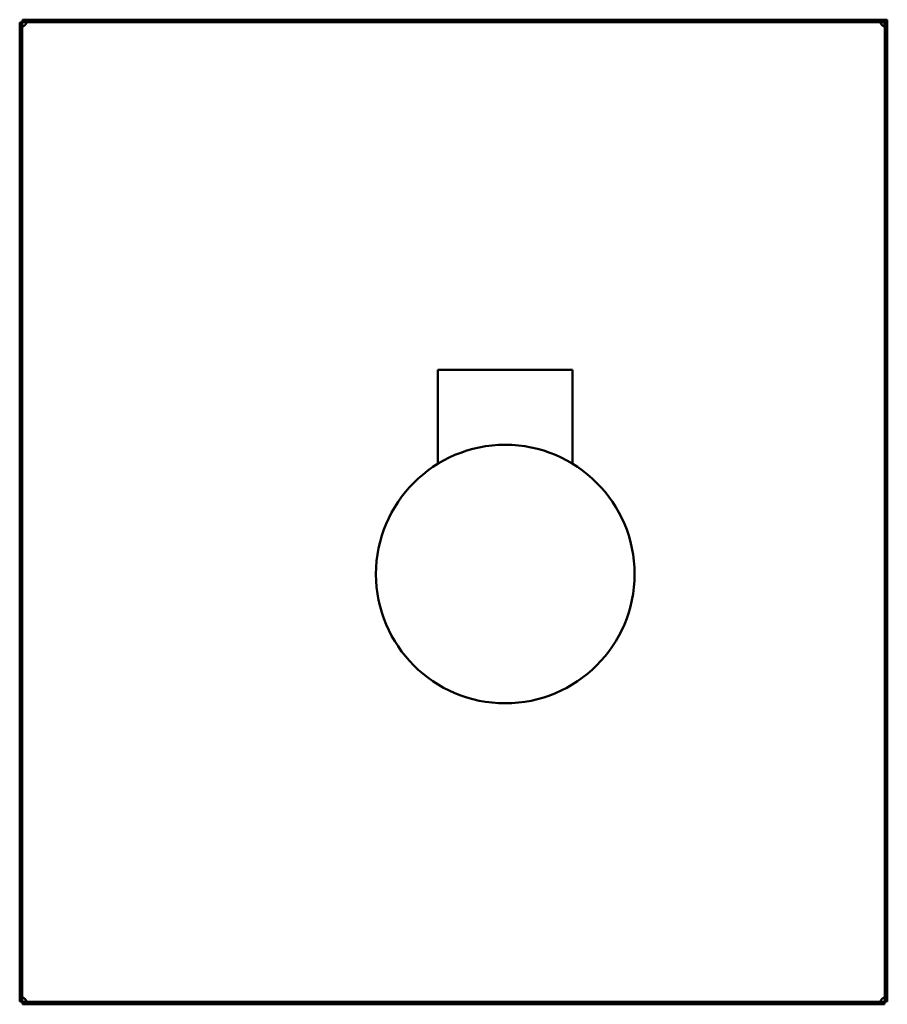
# Model space of a CAD drawing. Header units: millimetres. Extents: x 1061 to 1564, y 643 to 1214.
import ezdxf

# ---------------------------------------------------------------- set-up
doc = ezdxf.new("R2010")
doc.units = ezdxf.units.MM
doc.header["$LTSCALE"] = 6.25
doc.layers.add('Widoczne (ISO)', color=7, linetype='Continuous', lineweight=50)

msp = doc.modelspace()

# ---------------------------------------------------------------- linework, layer by layer
at = {"layer": 'Widoczne (ISO)'}
for p, q in [((1061, 1212.02), (1061, 644.22)), ((1062.5, 1212.02), (1061, 1212.02)), ((1062.5, 1212.02), (1062.5, 644.22)), ((1562.4, 1213.62), (1062.6, 1213.62)), ((1062.6, 1212.12), (1062.6, 1213.62)), ((1562.4, 1212.12), (1062.6, 1212.12)), ((1562.4, 1212.12), (1562.4, 1213.62)), ((1562.46, 1213.62), (1563.96, 1213.62)), ((1562.46, 1210.13), (1562.46, 1213.62)), ((1562.5, 644.22), (1562.5, 1212.02)), ((1564, 1212.02), (1562.5, 1212.02)), ((1563.96, 1213.62), (1563.96, 1212.02)), ((1564, 644.22), (1564, 1212.02)), ((1303.5, 1010.63), (1303.5, 956.13)), ((1303.5, 1010.63), (1308.5, 1010.63)), ((1376.5, 1010.63), (1308.5, 1010.63)), ((1376.5, 1010.63), (1381.5, 1010.63)), ((1381.5, 1010.63), (1381.5, 956.13)), ((1062.5, 644.22), (1061, 644.22)), ((1062.6, 644.12), (1562.4, 644.12)), ((1062.6, 644.12), (1062.6, 642.62)), ((1062.6, 642.62), (1562.4, 642.62)), ((1562.4, 642.62), (1562.4, 644.12)), ((1562.5, 644.22), (1564, 644.22))]:
    msp.add_line(p, q, dxfattribs=at)
msp.add_circle((1342.5, 892.13), 74.95, dxfattribs=at)
for centre, start, end in [((1062.3, 1212.32), 312.7331, 317.2669), ((1562.7, 1212.32), 222.7331, 227.2669), ((1062.3, 643.93), 42.7331, 47.2669), ((1562.7, 643.93), 132.7331, 137.2669)]:
    msp.add_arc(centre, 2.5, start, end, dxfattribs=at)
for points, knots in [([(1064.14, 1212.12), (1064.19, 1212.12), (1064.25, 1212.12), (1064.34, 1212.12), (1064.39, 1212.11), (1064.49, 1212.09), (1064.57, 1212.07), (1064.66, 1212.01), (1064.69, 1211.98), (1064.76, 1211.89), (1064.79, 1211.83), (1064.81, 1211.66), (1064.8, 1211.57), (1064.74, 1211.36), (1064.69, 1211.25), (1064.59, 1211.1), (1064.56, 1211.05), (1064.48, 1210.94), (1064.42, 1210.88), (1064.33, 1210.78), (1064.29, 1210.75), (1064.22, 1210.69), (1064.18, 1210.65), (1064.14, 1210.62)], [-0.2988626, -0.2988626, -0.2988626, -0.2988626, -0.2721954, -0.2721954, -0.2467697, -0.2467697, -0.2080157, -0.2080157, -0.1868791, -0.1868791, -0.1490715, -0.1490715, -0.1118186, -0.1118186, -0.0715882, -0.0715882, -0.0552542, -0.0552542, -0.0291547, -0.0291547, -0.0148363, -0.0148363, 0, 0, 0, 0]), ([(1064.14, 1210.62), (1064.27, 1210.83), (1064.38, 1211.03), (1064.56, 1211.45), (1064.63, 1211.66), (1064.69, 1211.9), (1064.7, 1211.93), (1064.71, 1211.97)], [0, 0, 0, 0, 0.0716493, 0.0716493, 0.140705, 0.140705, 0.1529969, 0.1529969, 0.1529969, 0.1529969]), ([(1560.86, 1210.62), (1560.81, 1210.67), (1560.75, 1210.71), (1560.66, 1210.8), (1560.61, 1210.84), (1560.51, 1210.96), (1560.43, 1211.05), (1560.34, 1211.21), (1560.31, 1211.27), (1560.24, 1211.43), (1560.21, 1211.53), (1560.19, 1211.72), (1560.2, 1211.8), (1560.26, 1211.94), (1560.31, 1211.99), (1560.41, 1212.05), (1560.44, 1212.06), (1560.52, 1212.09), (1560.58, 1212.1), (1560.67, 1212.12), (1560.71, 1212.12), (1560.78, 1212.12), (1560.82, 1212.12), (1560.86, 1212.12)], [0, 0, 0, 0, 0.020193, 0.020193, 0.039446, 0.039446, 0.0687914, 0.0687914, 0.0847965, 0.0847965, 0.1134253, 0.1134253, 0.1416341, 0.1416341, 0.1720975, 0.1720975, 0.1844661, 0.1844661, 0.2042292, 0.2042292, 0.2150714, 0.2150714, 0.2263058, 0.2263058, 0.2263058, 0.2263058]), ([(1560.29, 1211.97), (1560.34, 1211.76), (1560.41, 1211.55), (1560.61, 1211.04), (1560.75, 1210.8), (1560.86, 1210.62)], [-0.1063352, -0.1063352, -0.1063352, -0.1063352, -0.0618046, -0.0618046, 0, 0, 0, 0]), ([(1064, 1210.49), (1063.96, 1210.43), (1063.92, 1210.38), (1063.83, 1210.28), (1063.78, 1210.24), (1063.67, 1210.13), (1063.58, 1210.06), (1063.41, 1209.96), (1063.35, 1209.93), (1063.19, 1209.86), (1063.09, 1209.83), (1062.91, 1209.82), (1062.83, 1209.83), (1062.69, 1209.89), (1062.63, 1209.94), (1062.57, 1210.03), (1062.56, 1210.06), (1062.53, 1210.15), (1062.52, 1210.2), (1062.51, 1210.3), (1062.5, 1210.33), (1062.5, 1210.41), (1062.5, 1210.45), (1062.5, 1210.49)], [0, 0, 0, 0, 0.020193, 0.020193, 0.039446, 0.039446, 0.0687914, 0.0687914, 0.0847965, 0.0847965, 0.1134253, 0.1134253, 0.1416341, 0.1416341, 0.1720975, 0.1720975, 0.1844661, 0.1844661, 0.2042292, 0.2042292, 0.2150714, 0.2150714, 0.2263058, 0.2263058, 0.2263058, 0.2263058]), ([(1062.66, 1209.92), (1062.86, 1209.97), (1063.08, 1210.03), (1063.59, 1210.24), (1063.83, 1210.37), (1064, 1210.49)], [-0.1063352, -0.1063352, -0.1063352, -0.1063352, -0.0618046, -0.0618046, 0, 0, 0, 0]), ([(1562.5, 1210.49), (1562.5, 1210.43), (1562.5, 1210.38), (1562.49, 1210.28), (1562.49, 1210.24), (1562.46, 1210.13), (1562.44, 1210.06), (1562.38, 1209.96), (1562.36, 1209.93), (1562.27, 1209.86), (1562.2, 1209.83), (1562.03, 1209.82), (1561.94, 1209.83), (1561.73, 1209.89), (1561.62, 1209.94), (1561.47, 1210.03), (1561.43, 1210.06), (1561.32, 1210.15), (1561.25, 1210.2), (1561.16, 1210.3), (1561.12, 1210.33), (1561.06, 1210.41), (1561.03, 1210.45), (1561, 1210.49)], [-0.2988626, -0.2988626, -0.2988626, -0.2988626, -0.2721954, -0.2721954, -0.2467697, -0.2467697, -0.2080157, -0.2080157, -0.1868791, -0.1868791, -0.1490715, -0.1490715, -0.1118186, -0.1118186, -0.0715882, -0.0715882, -0.0552542, -0.0552542, -0.0291547, -0.0291547, -0.0148363, -0.0148363, 0, 0, 0, 0]), ([(1561, 1210.49), (1561.2, 1210.35), (1561.4, 1210.25), (1561.82, 1210.07), (1562.03, 1210), (1562.27, 1209.94), (1562.31, 1209.93), (1562.34, 1209.92)], [0, 0, 0, 0, 0.0716493, 0.0716493, 0.140705, 0.140705, 0.1529969, 0.1529969, 0.1529969, 0.1529969]), ([(1062.5, 645.76), (1062.5, 645.82), (1062.5, 645.87), (1062.51, 645.97), (1062.51, 646.01), (1062.54, 646.12), (1062.56, 646.19), (1062.62, 646.29), (1062.64, 646.32), (1062.73, 646.39), (1062.8, 646.42), (1062.97, 646.43), (1063.06, 646.42), (1063.27, 646.36), (1063.38, 646.31), (1063.53, 646.22), (1063.57, 646.19), (1063.68, 646.1), (1063.75, 646.05), (1063.84, 645.95), (1063.88, 645.92), (1063.94, 645.84), (1063.97, 645.8), (1064, 645.76)], [-0.2988626, -0.2988626, -0.2988626, -0.2988626, -0.2721954, -0.2721954, -0.2467697, -0.2467697, -0.2080157, -0.2080157, -0.1868791, -0.1868791, -0.1490715, -0.1490715, -0.1118186, -0.1118186, -0.0715882, -0.0715882, -0.0552542, -0.0552542, -0.0291547, -0.0291547, -0.0148363, -0.0148363, 0, 0, 0, 0]), ([(1064, 645.76), (1063.8, 645.9), (1063.6, 646), (1063.18, 646.18), (1062.97, 646.25), (1062.73, 646.31), (1062.69, 646.32), (1062.66, 646.33)], [0, 0, 0, 0, 0.0716493, 0.0716493, 0.140705, 0.140705, 0.1529969, 0.1529969, 0.1529969, 0.1529969]), ([(1064.14, 645.62), (1064.19, 645.58), (1064.25, 645.54), (1064.34, 645.45), (1064.39, 645.41), (1064.49, 645.29), (1064.57, 645.2), (1064.66, 645.04), (1064.69, 644.98), (1064.76, 644.82), (1064.79, 644.72), (1064.81, 644.53), (1064.8, 644.45), (1064.74, 644.31), (1064.69, 644.26), (1064.59, 644.2), (1064.56, 644.19), (1064.48, 644.16), (1064.42, 644.15), (1064.33, 644.13), (1064.29, 644.13), (1064.22, 644.13), (1064.18, 644.12), (1064.14, 644.12)], [0, 0, 0, 0, 0.020193, 0.020193, 0.039446, 0.039446, 0.0687914, 0.0687914, 0.0847965, 0.0847965, 0.1134253, 0.1134253, 0.1416341, 0.1416341, 0.1720975, 0.1720975, 0.1844661, 0.1844661, 0.2042292, 0.2042292, 0.2150714, 0.2150714, 0.2263058, 0.2263058, 0.2263058, 0.2263058]), ([(1064.71, 644.28), (1064.66, 644.49), (1064.59, 644.7), (1064.39, 645.21), (1064.25, 645.45), (1064.14, 645.62)], [-0.1063352, -0.1063352, -0.1063352, -0.1063352, -0.0618046, -0.0618046, 0, 0, 0, 0]), ([(1560.86, 644.12), (1560.81, 644.12), (1560.75, 644.13), (1560.66, 644.13), (1560.61, 644.14), (1560.51, 644.16), (1560.43, 644.18), (1560.34, 644.24), (1560.31, 644.27), (1560.24, 644.36), (1560.21, 644.42), (1560.19, 644.59), (1560.2, 644.68), (1560.26, 644.89), (1560.31, 645), (1560.41, 645.15), (1560.44, 645.2), (1560.52, 645.31), (1560.58, 645.37), (1560.67, 645.47), (1560.71, 645.5), (1560.78, 645.56), (1560.82, 645.6), (1560.86, 645.62)], [-0.2988626, -0.2988626, -0.2988626, -0.2988626, -0.2721954, -0.2721954, -0.2467697, -0.2467697, -0.2080157, -0.2080157, -0.1868791, -0.1868791, -0.1490715, -0.1490715, -0.1118186, -0.1118186, -0.0715882, -0.0715882, -0.0552542, -0.0552542, -0.0291547, -0.0291547, -0.0148363, -0.0148363, 0, 0, 0, 0]), ([(1560.86, 645.62), (1560.73, 645.42), (1560.62, 645.22), (1560.44, 644.8), (1560.37, 644.59), (1560.31, 644.35), (1560.3, 644.32), (1560.29, 644.28)], [0, 0, 0, 0, 0.0716493, 0.0716493, 0.140705, 0.140705, 0.1529969, 0.1529969, 0.1529969, 0.1529969]), ([(1561, 645.76), (1561.04, 645.82), (1561.08, 645.87), (1561.17, 645.97), (1561.22, 646.01), (1561.33, 646.12), (1561.42, 646.19), (1561.59, 646.29), (1561.65, 646.32), (1561.81, 646.39), (1561.91, 646.42), (1562.09, 646.43), (1562.17, 646.42), (1562.31, 646.36), (1562.37, 646.31), (1562.43, 646.22), (1562.44, 646.19), (1562.47, 646.1), (1562.48, 646.05), (1562.49, 645.95), (1562.5, 645.92), (1562.5, 645.84), (1562.5, 645.8), (1562.5, 645.76)], [0, 0, 0, 0, 0.020193, 0.020193, 0.039446, 0.039446, 0.0687914, 0.0687914, 0.0847965, 0.0847965, 0.1134253, 0.1134253, 0.1416341, 0.1416341, 0.1720975, 0.1720975, 0.1844661, 0.1844661, 0.2042292, 0.2042292, 0.2150714, 0.2150714, 0.2263058, 0.2263058, 0.2263058, 0.2263058]), ([(1562.34, 646.33), (1562.14, 646.28), (1561.92, 646.22), (1561.41, 646.01), (1561.17, 645.88), (1561, 645.76)], [-0.1063352, -0.1063352, -0.1063352, -0.1063352, -0.0618046, -0.0618046, 0, 0, 0, 0])]:
    msp.add_open_spline(points, degree=3, knots=knots, dxfattribs=at)

doc.saveas('drawing.dxf')
